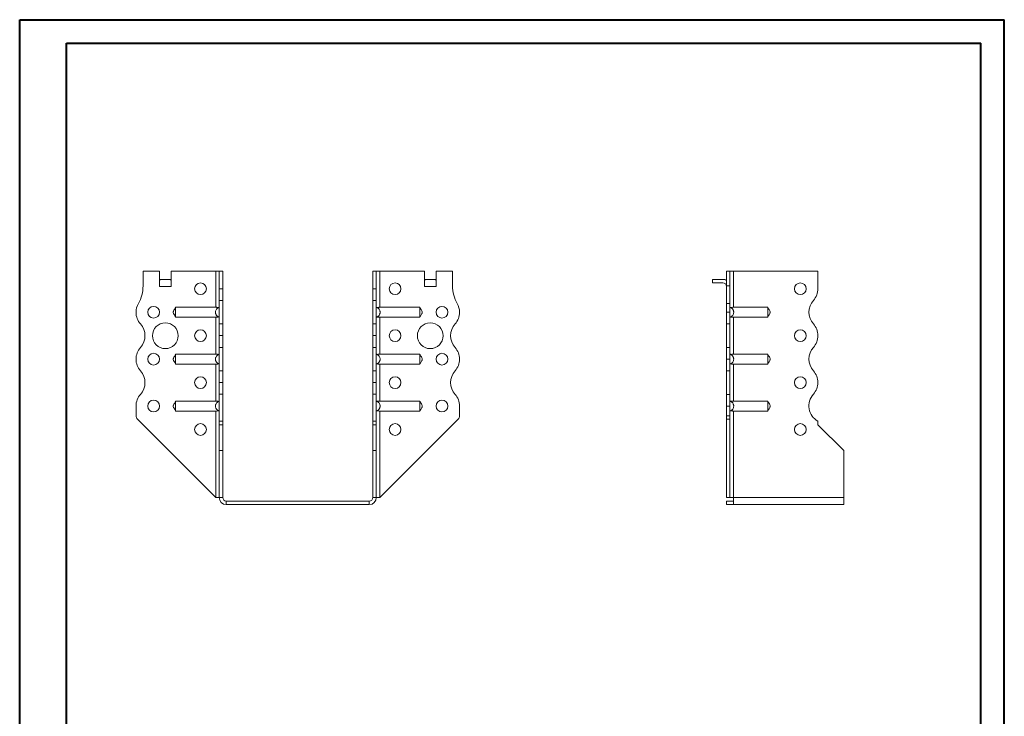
# Model space of a CAD drawing. Header units: millimetres. Extents: x 0 to 210, y 0 to 297.
# Tile 2 of 2: x 0 to 210, y 149 to 297. Entities that reach past the tile are written whole.
import ezdxf

# ---------------------------------------------------------------- set-up
doc = ezdxf.new("R2010")
doc.units = ezdxf.units.MM

msp = doc.modelspace()

# ---------------------------------------------------------------- linework, layer by layer
at = {"color": 7, "linetype": 'Continuous', "lineweight": 40}
for p, q in [((0.08, 0.21), (0.08, 297.21)), ((0.08, 297.21), (210.08, 297.21)), ((210.08, 0.21), (210.08, 297.21)), ((210.08, 292.21), (210.08, 297.21)), ((10.08, 292.21), (205.08, 292.21)), ((10.08, 5.21), (10.08, 292.21)), ((205.08, 5.21), (205.08, 292.21))]:
    msp.add_line(p, q, dxfattribs=at)
at = {"color": 7, "linetype": 'Continuous', "lineweight": 15}
for p, q in [((26.39, 243.6), (26.39, 240.46)), ((29.89, 243.6), (26.39, 243.6)), ((29.89, 240.35), (29.89, 243.6)), ((30.2, 241.85), (32.08, 241.85)), ((32.39, 240.35), (32.39, 243.6)), ((41.89, 243.6), (32.39, 243.6)), ((41.89, 243.6), (41.89, 235.91)), ((42.64, 243.6), (41.89, 243.6)), ((43.39, 243.6), (42.64, 243.6)), ((42.64, 239.87), (42.64, 243.6)), ((43.39, 239.87), (43.39, 243.6)), ((75.39, 243.6), (76.14, 243.6)), ((75.39, 239.87), (75.39, 243.6)), ((76.14, 239.87), (76.14, 243.6)), ((76.89, 243.6), (76.14, 243.6)), ((76.89, 235.91), (76.89, 243.6)), ((76.89, 243.6), (86.39, 243.6)), ((86.39, 240.35), (86.39, 243.6)), ((86.7, 241.85), (88.58, 241.85)), ((88.89, 240.35), (88.89, 243.6)), ((88.89, 243.6), (92.39, 243.6)), ((92.39, 243.6), (92.39, 240.46)), ((147.82, 241.85), (147.82, 241.1)), ((147.82, 241.85), (150.07, 241.85)), ((151.57, 243.6), (150.82, 243.6)), ((150.82, 243.6), (150.82, 240.46)), ((151.57, 243.6), (151.57, 240.46)), ((152.32, 243.6), (151.57, 243.6)), ((152.32, 235.91), (152.32, 243.6)), ((170.32, 243.6), (152.32, 243.6)), ((170.32, 239.87), (170.32, 243.6)), ((29.89, 240.35), (32.39, 240.35)), ((42.64, 239.87), (43.39, 239.87)), ((42.64, 237.37), (42.64, 239.87)), ((43.39, 239.87), (43.39, 237.37)), ((75.39, 239.87), (76.14, 239.87)), ((75.39, 237.37), (75.39, 239.87)), ((76.14, 239.87), (76.14, 237.37)), ((86.39, 240.35), (88.89, 240.35)), ((150.07, 241.1), (147.82, 241.1)), ((150.82, 240.46), (151.57, 240.46)), ((150.82, 236.72), (150.82, 240.46)), ((151.57, 240.46), (151.57, 236.72)), ((43.39, 237.37), (42.64, 237.37)), ((42.64, 237.37), (42.64, 232.37)), ((43.39, 232.37), (43.39, 237.37)), ((76.14, 237.37), (75.39, 237.37)), ((75.39, 232.37), (75.39, 237.37)), ((76.14, 232.37), (76.14, 237.37)), ((41.89, 235.91), (33.34, 235.91)), ((76.89, 235.91), (85.44, 235.91)), ((150.82, 236.72), (151.57, 236.72)), ((150.82, 234.85), (150.82, 236.72)), ((151.57, 236.72), (151.57, 234.85)), ((152.32, 235.91), (159.63, 235.91)), ((41.89, 233.79), (33.34, 233.79)), ((41.89, 233.79), (41.89, 225.91)), ((76.89, 233.79), (85.44, 233.79)), ((76.89, 225.91), (76.89, 233.79)), ((150.82, 234.85), (151.57, 234.85)), ((150.82, 232.35), (150.82, 234.85)), ((151.57, 234.85), (151.57, 232.35)), ((152.32, 233.79), (159.63, 233.79)), ((152.32, 225.91), (152.32, 233.79)), ((42.64, 232.37), (43.39, 232.37)), ((42.64, 229.87), (42.64, 232.37)), ((43.39, 232.37), (43.39, 229.87)), ((75.39, 232.37), (76.14, 232.37)), ((75.39, 229.87), (75.39, 232.37)), ((76.14, 232.37), (76.14, 229.87)), ((151.57, 232.35), (150.82, 232.35)), ((150.82, 227.35), (150.82, 232.35)), ((151.57, 227.35), (151.57, 232.35)), ((42.64, 229.87), (43.39, 229.87)), ((42.64, 227.37), (42.64, 229.87)), ((43.39, 229.87), (42.64, 229.87)), ((42.64, 229.87), (42.64, 229.87)), ((43.39, 229.87), (43.39, 227.37)), ((43.39, 229.87), (43.39, 229.87)), ((76.14, 229.87), (75.39, 229.87)), ((75.39, 229.87), (76.14, 229.87)), ((75.39, 229.87), (75.39, 229.87)), ((75.39, 227.37), (75.39, 229.87)), ((76.14, 229.87), (76.14, 229.87)), ((76.14, 229.87), (76.14, 227.37)), ((170.32, 229.87), (170.32, 229.87)), ((43.39, 227.37), (42.64, 227.37)), ((42.64, 227.37), (42.64, 222.37)), ((43.39, 222.37), (43.39, 227.37)), ((76.14, 227.37), (75.39, 227.37)), ((75.39, 222.37), (75.39, 227.37)), ((76.14, 222.37), (76.14, 227.37)), ((150.82, 227.35), (151.57, 227.35)), ((150.82, 224.85), (150.82, 227.35)), ((151.57, 227.35), (151.57, 224.85)), ((41.89, 225.91), (33.34, 225.91)), ((76.89, 225.91), (85.44, 225.91)), ((93.89, 224.85), (93.89, 224.85)), ((151.57, 224.85), (150.82, 224.85)), ((150.82, 222.35), (150.82, 224.85)), ((151.57, 224.85), (151.57, 222.35)), ((152.32, 225.91), (159.63, 225.91)), ((41.89, 223.79), (33.34, 223.79)), ((41.89, 223.79), (41.89, 215.91)), ((76.89, 223.79), (85.44, 223.79)), ((76.89, 215.91), (76.89, 223.79)), ((152.32, 223.79), (159.63, 223.79)), ((152.32, 215.91), (152.32, 223.79)), ((42.64, 222.37), (43.39, 222.37)), ((42.64, 219.87), (42.64, 222.37)), ((43.39, 222.37), (43.39, 219.87)), ((75.39, 222.37), (76.14, 222.37)), ((75.39, 219.87), (75.39, 222.37)), ((76.14, 222.37), (76.14, 219.87)), ((151.57, 222.35), (150.82, 222.35)), ((150.82, 217.35), (150.82, 222.35)), ((151.57, 217.35), (151.57, 222.35)), ((43.39, 219.87), (42.64, 219.87)), ((42.64, 219.87), (43.39, 219.87)), ((42.64, 219.87), (42.64, 219.87)), ((42.64, 217.37), (42.64, 219.87)), ((43.39, 219.87), (43.39, 219.87)), ((43.39, 219.87), (43.39, 217.37)), ((76.14, 219.87), (75.39, 219.87)), ((75.39, 219.87), (76.14, 219.87)), ((75.39, 217.37), (75.39, 219.87)), ((75.39, 219.87), (75.39, 219.87)), ((76.14, 219.87), (76.14, 217.37)), ((76.14, 219.87), (76.14, 219.87)), ((170.32, 219.87), (170.32, 219.87)), ((43.39, 217.37), (42.64, 217.37)), ((42.64, 217.37), (42.64, 211.61)), ((43.39, 211.61), (43.39, 217.37)), ((76.14, 217.37), (75.39, 217.37)), ((75.39, 211.61), (75.39, 217.37)), ((76.14, 211.61), (76.14, 217.37)), ((150.82, 217.35), (151.57, 217.35)), ((150.82, 214.85), (150.82, 217.35)), ((151.57, 217.35), (151.57, 214.85)), ((24.89, 214.85), (24.89, 212.76)), ((41.89, 215.91), (33.34, 215.91)), ((76.89, 215.91), (85.44, 215.91)), ((93.89, 214.85), (93.89, 212.76)), ((151.57, 214.85), (150.82, 214.85)), ((150.82, 214.85), (150.82, 212.76)), ((151.57, 214.85), (151.57, 212.76)), ((152.32, 215.91), (159.63, 215.91)), ((41.89, 213.79), (33.34, 213.79)), ((41.89, 213.79), (41.89, 195.35)), ((76.89, 213.79), (85.44, 213.79)), ((76.89, 195.35), (76.89, 213.79)), ((150.82, 212.76), (151.57, 212.76)), ((150.82, 212.05), (150.82, 212.76)), ((151.57, 212.76), (151.57, 212.05)), ((152.32, 213.79), (159.63, 213.79)), ((152.32, 195.35), (152.32, 213.79)), ((41.89, 195.35), (25.18, 212.05)), ((42.64, 211.61), (43.39, 211.61)), ((42.64, 210.85), (42.64, 211.61)), ((43.39, 210.85), (42.64, 210.85)), ((42.64, 205.35), (42.64, 210.85)), ((43.39, 210.85), (43.39, 211.61)), ((43.39, 205.35), (43.39, 210.85)), ((75.39, 211.61), (76.14, 211.61)), ((75.39, 210.85), (75.39, 211.61)), ((75.39, 210.85), (76.14, 210.85)), ((75.39, 205.35), (75.39, 210.85)), ((76.14, 210.85), (76.14, 211.61)), ((76.14, 205.35), (76.14, 210.85)), ((76.89, 195.35), (93.6, 212.05)), ((151.57, 212.05), (150.82, 212.05)), ((150.82, 195.35), (150.82, 212.05)), ((151.57, 195.35), (151.57, 212.05)), ((170.32, 210.85), (170.32, 211.61)), ((175.82, 205.35), (170.32, 210.85)), ((42.64, 205.35), (43.39, 205.35)), ((42.64, 195.35), (42.64, 205.35)), ((43.39, 195.35), (43.39, 205.35)), ((75.39, 205.35), (76.14, 205.35)), ((75.39, 195.35), (75.39, 205.35)), ((76.14, 195.35), (76.14, 205.35)), ((175.82, 195.35), (175.82, 205.35)), ((41.89, 195.35), (42.64, 195.35)), ((42.64, 195.35), (43.39, 195.35)), ((75.39, 195.35), (76.14, 195.35)), ((76.14, 195.35), (76.89, 195.35)), ((151.57, 195.35), (150.82, 195.35)), ((151.57, 195.35), (152.32, 195.35)), ((175.82, 195.35), (152.32, 195.35)), ((152.32, 195.35), (152.32, 193.85)), ((175.82, 195.35), (175.82, 193.85)), ((44.14, 194.6), (44.14, 193.85)), ((74.64, 194.6), (44.14, 194.6)), ((74.64, 193.85), (44.14, 193.85)), ((74.64, 194.6), (74.64, 193.85)), ((150.82, 194.6), (150.82, 193.85)), ((152.32, 194.6), (150.82, 194.6)), ((152.32, 193.85), (150.82, 193.85)), ((175.82, 193.85), (152.32, 193.85))]:
    msp.add_line(p, q, dxfattribs=at)
for centre, radius in [((38.64, 239.85), 1.25), ((80.14, 239.85), 1.25), ((166.57, 239.85), 1.25), ((28.64, 234.85), 1.25), ((90.14, 234.85), 1.25), ((31.14, 229.85), 2.75), ((38.64, 229.85), 1.25), ((80.14, 229.85), 1.25), ((87.64, 229.85), 2.75), ((166.57, 229.85), 1.25), ((28.64, 224.85), 1.25), ((90.14, 224.85), 1.25), ((38.64, 219.85), 1.25), ((80.14, 219.85), 1.25), ((166.57, 219.85), 1.25), ((28.64, 214.85), 1.25), ((90.14, 214.85), 1.25), ((38.64, 209.85), 1.25), ((80.14, 209.85), 1.25), ((166.57, 209.85), 1.25)]:
    msp.add_circle(centre, radius, dxfattribs=at)
for centre, radius, start, end in [((150.07, 240.35), 1.5, 60, 90), ((18.89, 240.46), 7.5, 330.0736, 0), ((99.89, 240.46), 7.5, 180, 209.9264), ((150.07, 240.35), 0.75, 0, 90), ((166.57, 239.87), 3.75, 318.1877, 0), ((172.16, 234.87), 3.75, 138.1877, 221.8123), ((28.64, 234.85), 3.75, 150.0736, 179.9591), ((90.14, 234.85), 3.75, 0.0409, 29.9264), ((28.64, 234.85), 3.75, 180, 221.8123), ((90.14, 234.85), 3.75, 318.1877, 0), ((23.05, 229.85), 3.75, 318.1863, 41.8123), ((95.73, 229.85), 3.75, 138.1877, 221.8196), ((166.57, 229.87), 3.75, 0, 41.8123), ((166.57, 229.87), 3.75, 318.1804, 0), ((28.64, 224.85), 3.75, 138.1863, 180), ((90.14, 224.85), 3.75, 0, 41.8196), ((172.16, 224.87), 3.75, 138.1804, 221.8123), ((28.64, 224.85), 3.75, 180, 221.8137), ((90.14, 224.85), 3.75, 318.1877, 0), ((23.05, 219.85), 3.75, 318.1877, 41.8137), ((95.73, 219.85), 3.75, 138.1877, 221.8123), ((166.57, 219.87), 3.75, 0, 41.8123), ((166.57, 219.87), 3.75, 318.1804, 0), ((28.64, 214.85), 3.75, 138.1877, 180), ((90.14, 214.85), 3.75, 0, 41.8123), ((172.16, 214.87), 3.75, 138.1804, 240.6156), ((25.89, 212.76), 1, 180, 225), ((92.89, 212.76), 1, 315, 0), ((44.14, 195.35), 1.5, 180, 270), ((44.14, 195.35), 0.75, 180, 270), ((74.64, 195.35), 0.75, 270, 360), ((74.64, 195.35), 1.5, 270, 360)]:
    msp.add_arc(centre, radius, start, end, dxfattribs=at)
for centre, start_param, end_param in [((30.2, 240.35), 0, 0.523599), ((32.08, 240.35), 5.759587, 6.283185), ((86.7, 240.35), 0, 0.523599), ((88.58, 240.35), 5.759587, 6.283185)]:
    msp.add_ellipse(centre, major_axis=(0, 1.5), ratio=0.416667, start_param=start_param, end_param=end_param, dxfattribs=at)
for points, knots in [([(33.34, 235.85), (33.32, 235.81), (33.29, 235.75), (33.21, 235.62), (33.07, 235.41), (32.93, 235.2), (32.86, 235.01), (32.83, 234.87), (32.85, 234.65), (32.98, 234.42), (33.13, 234.19), (33.26, 234.03), (33.31, 233.91), (33.34, 233.85)], [0, 0, 0, 0, 0.088139, 0.117704, 0.245171, 0.377665, 0.439117, 0.496208, 0.551739, 0.710391, 0.810032, 0.893588, 1, 1, 1, 1]), ([(33.34, 235.91), (33.34, 235.89), (33.34, 235.87), (33.34, 235.82), (33.34, 235.79), (33.34, 235.72), (33.34, 235.68), (33.34, 235.6), (33.34, 235.56), (33.34, 235.46), (33.34, 235.41), (33.34, 235.31), (33.34, 235.25), (33.34, 235.14), (33.34, 235.08), (33.34, 234.97), (33.34, 234.91), (33.34, 234.73), (33.34, 234.61), (33.34, 234.39), (33.34, 234.28), (33.34, 234.09), (33.34, 234.01), (33.34, 233.91), (33.34, 233.88), (33.34, 233.83), (33.34, 233.81), (33.34, 233.79)], [0, 0, 0, 0, 0.0625, 0.0625, 0.125, 0.125, 0.1875, 0.1875, 0.25, 0.25, 0.3125, 0.3125, 0.375, 0.375, 0.4375, 0.4375, 0.5, 0.5, 0.625, 0.625, 0.75, 0.75, 0.875, 0.875, 0.9375, 0.9375, 1, 1, 1, 1]), ([(42.64, 233.79), (42.58, 233.81), (42.53, 233.83), (42.42, 233.88), (42.37, 233.91), (42.27, 233.97), (42.22, 234.01), (42.14, 234.09), (42.1, 234.14), (42.03, 234.23), (41.99, 234.28), (41.94, 234.39), (41.92, 234.44), (41.88, 234.55), (41.86, 234.61), (41.85, 234.73), (41.84, 234.79), (41.84, 234.91), (41.85, 234.97), (41.86, 235.08), (41.88, 235.14), (41.93, 235.31), (41.99, 235.41), (42.13, 235.6), (42.22, 235.69), (42.37, 235.79), (42.42, 235.82), (42.53, 235.87), (42.58, 235.89), (42.64, 235.91)], [0, 0, 0, 0, 0.0625, 0.0625, 0.125, 0.125, 0.1875, 0.1875, 0.25, 0.25, 0.3125, 0.3125, 0.375, 0.375, 0.4375, 0.4375, 0.5, 0.5, 0.5625, 0.5625, 0.625, 0.625, 0.75, 0.75, 0.875, 0.875, 0.9375, 0.9375, 1, 1, 1, 1]), ([(41.89, 235.91), (41.94, 235.91), (41.99, 235.9), (42.09, 235.9), (42.14, 235.89), (42.23, 235.88), (42.27, 235.87), (42.35, 235.85), (42.39, 235.83), (42.42, 235.82)], [0, 0, 0, 0, 0.25, 0.25, 0.5, 0.5, 0.75, 0.75, 1, 1, 1, 1]), ([(76.14, 233.79), (76.2, 233.81), (76.25, 233.83), (76.36, 233.88), (76.41, 233.91), (76.51, 233.97), (76.56, 234.01), (76.64, 234.09), (76.68, 234.14), (76.75, 234.23), (76.79, 234.28), (76.84, 234.39), (76.86, 234.44), (76.9, 234.55), (76.92, 234.61), (76.94, 234.73), (76.94, 234.79), (76.94, 234.91), (76.94, 234.97), (76.92, 235.08), (76.9, 235.14), (76.85, 235.31), (76.79, 235.41), (76.65, 235.6), (76.56, 235.69), (76.41, 235.79), (76.36, 235.82), (76.25, 235.87), (76.2, 235.89), (76.14, 235.91)], [0, 0, 0, 0, 0.0625, 0.0625, 0.125, 0.125, 0.1875, 0.1875, 0.25, 0.25, 0.3125, 0.3125, 0.375, 0.375, 0.4375, 0.4375, 0.5, 0.5, 0.5625, 0.5625, 0.625, 0.625, 0.75, 0.75, 0.875, 0.875, 0.9375, 0.9375, 1, 1, 1, 1]), ([(76.89, 235.91), (76.84, 235.91), (76.79, 235.9), (76.69, 235.9), (76.64, 235.89), (76.55, 235.88), (76.51, 235.87), (76.43, 235.85), (76.39, 235.83), (76.36, 235.82)], [0, 0, 0, 0, 0.25, 0.25, 0.5, 0.5, 0.75, 0.75, 1, 1, 1, 1]), ([(85.44, 235.91), (85.44, 235.89), (85.44, 235.87), (85.44, 235.82), (85.44, 235.79), (85.44, 235.72), (85.44, 235.68), (85.44, 235.6), (85.44, 235.56), (85.44, 235.46), (85.44, 235.41), (85.44, 235.31), (85.44, 235.25), (85.44, 235.14), (85.44, 235.08), (85.44, 234.97), (85.44, 234.91), (85.44, 234.73), (85.44, 234.61), (85.44, 234.39), (85.44, 234.28), (85.44, 234.09), (85.44, 234.01), (85.44, 233.91), (85.44, 233.88), (85.44, 233.83), (85.44, 233.81), (85.44, 233.79)], [0, 0, 0, 0, 0.0625, 0.0625, 0.125, 0.125, 0.1875, 0.1875, 0.25, 0.25, 0.3125, 0.3125, 0.375, 0.375, 0.4375, 0.4375, 0.5, 0.5, 0.625, 0.625, 0.75, 0.75, 0.875, 0.875, 0.9375, 0.9375, 1, 1, 1, 1]), ([(85.44, 233.85), (85.46, 233.89), (85.49, 233.94), (85.57, 234.08), (85.71, 234.28), (85.85, 234.5), (85.92, 234.69), (85.95, 234.83), (85.93, 235.05), (85.8, 235.28), (85.65, 235.51), (85.52, 235.67), (85.47, 235.78), (85.44, 235.85)], [0, 0, 0, 0, 0.08812, 0.117664, 0.245102, 0.37762, 0.43908, 0.496176, 0.55171, 0.710373, 0.810019, 0.893581, 1, 1, 1, 1]), ([(151.57, 235.91), (151.63, 235.89), (151.68, 235.87), (151.79, 235.82), (151.84, 235.79), (151.94, 235.72), (151.99, 235.68), (152.07, 235.6), (152.11, 235.56), (152.18, 235.46), (152.21, 235.41), (152.27, 235.31), (152.29, 235.25), (152.33, 235.14), (152.35, 235.08), (152.36, 234.97), (152.37, 234.91), (152.37, 234.73), (152.35, 234.61), (152.28, 234.39), (152.22, 234.28), (152.08, 234.09), (151.99, 234.01), (151.84, 233.91), (151.79, 233.88), (151.68, 233.83), (151.63, 233.81), (151.57, 233.79)], [0, 0, 0, 0, 0.0625, 0.0625, 0.125, 0.125, 0.1875, 0.1875, 0.25, 0.25, 0.3125, 0.3125, 0.375, 0.375, 0.4375, 0.4375, 0.5, 0.5, 0.625, 0.625, 0.75, 0.75, 0.875, 0.875, 0.9375, 0.9375, 1, 1, 1, 1]), ([(151.79, 235.82), (151.82, 235.83), (151.86, 235.85), (151.94, 235.87), (151.98, 235.88), (152.12, 235.9), (152.22, 235.91), (152.32, 235.91)], [0, 0, 0, 0, 0.25, 0.25, 0.5, 0.5, 1, 1, 1, 1]), ([(159.63, 233.79), (159.64, 233.81), (159.63, 233.83), (159.63, 233.88), (159.63, 233.91), (159.63, 233.97), (159.63, 234.01), (159.63, 234.09), (159.63, 234.14), (159.63, 234.23), (159.63, 234.28), (159.63, 234.39), (159.63, 234.44), (159.63, 234.55), (159.63, 234.61), (159.63, 234.73), (159.63, 234.79), (159.63, 234.91), (159.63, 234.97), (159.63, 235.08), (159.63, 235.14), (159.63, 235.31), (159.63, 235.41), (159.63, 235.6), (159.64, 235.69), (159.63, 235.79), (159.63, 235.82), (159.63, 235.87), (159.64, 235.89), (159.63, 235.91)], [0, 0, 0, 0, 0.0625, 0.0625, 0.125, 0.125, 0.1875, 0.1875, 0.25, 0.25, 0.3125, 0.3125, 0.375, 0.375, 0.4375, 0.4375, 0.5, 0.5, 0.5625, 0.5625, 0.625, 0.625, 0.75, 0.75, 0.875, 0.875, 0.9375, 0.9375, 1, 1, 1, 1]), ([(159.63, 233.85), (159.65, 233.89), (159.68, 233.94), (159.77, 234.08), (159.91, 234.28), (160.04, 234.5), (160.12, 234.69), (160.14, 234.83), (160.12, 235.05), (160, 235.28), (159.84, 235.51), (159.71, 235.67), (159.66, 235.78), (159.63, 235.85)], [0, 0, 0, 0, 0.0881387, 0.1177035, 0.2451696, 0.377665, 0.4391168, 0.4962079, 0.5517386, 0.7103913, 0.8100309, 0.8935875, 1, 1, 1, 1]), ([(42.42, 233.88), (42.39, 233.86), (42.35, 233.85), (42.27, 233.82), (42.23, 233.81), (42.09, 233.79), (41.99, 233.79), (41.89, 233.79)], [0, 0, 0, 0, 0.25, 0.25, 0.5, 0.5, 1, 1, 1, 1]), ([(76.36, 233.88), (76.39, 233.86), (76.43, 233.85), (76.51, 233.82), (76.55, 233.81), (76.69, 233.79), (76.79, 233.79), (76.89, 233.79)], [0, 0, 0, 0, 0.25, 0.25, 0.5, 0.5, 1, 1, 1, 1]), ([(152.32, 233.79), (152.27, 233.79), (152.22, 233.79), (152.12, 233.8), (152.07, 233.8), (151.98, 233.81), (151.94, 233.82), (151.86, 233.85), (151.82, 233.86), (151.79, 233.88)], [0, 0, 0, 0, 0.25, 0.25, 0.5, 0.5, 0.75, 0.75, 1, 1, 1, 1]), ([(33.34, 225.85), (33.32, 225.81), (33.29, 225.75), (33.21, 225.62), (33.07, 225.41), (32.93, 225.2), (32.86, 225.01), (32.83, 224.87), (32.85, 224.65), (32.98, 224.42), (33.13, 224.19), (33.26, 224.03), (33.31, 223.91), (33.34, 223.85)], [0, 0, 0, 0, 0.088139, 0.117704, 0.24517, 0.377665, 0.439116, 0.496208, 0.551739, 0.710391, 0.810031, 0.893588, 1, 1, 1, 1]), ([(33.34, 225.91), (33.34, 225.89), (33.34, 225.87), (33.34, 225.82), (33.34, 225.79), (33.34, 225.72), (33.34, 225.68), (33.34, 225.6), (33.34, 225.56), (33.34, 225.46), (33.34, 225.41), (33.34, 225.31), (33.34, 225.25), (33.34, 225.14), (33.34, 225.08), (33.34, 224.97), (33.34, 224.91), (33.34, 224.73), (33.34, 224.61), (33.34, 224.39), (33.34, 224.28), (33.34, 224.09), (33.34, 224.01), (33.34, 223.91), (33.34, 223.88), (33.34, 223.83), (33.34, 223.81), (33.34, 223.79)], [0, 0, 0, 0, 0.0625, 0.0625, 0.125, 0.125, 0.1875, 0.1875, 0.25, 0.25, 0.3125, 0.3125, 0.375, 0.375, 0.4375, 0.4375, 0.5, 0.5, 0.625, 0.625, 0.75, 0.75, 0.875, 0.875, 0.9375, 0.9375, 1, 1, 1, 1]), ([(42.64, 223.79), (42.58, 223.81), (42.53, 223.83), (42.42, 223.88), (42.37, 223.91), (42.27, 223.97), (42.22, 224.01), (42.14, 224.09), (42.1, 224.14), (42.03, 224.23), (41.99, 224.28), (41.94, 224.39), (41.92, 224.44), (41.88, 224.55), (41.86, 224.61), (41.85, 224.73), (41.84, 224.79), (41.84, 224.91), (41.85, 224.97), (41.86, 225.08), (41.88, 225.14), (41.93, 225.31), (41.99, 225.41), (42.13, 225.6), (42.22, 225.69), (42.37, 225.79), (42.42, 225.82), (42.53, 225.87), (42.58, 225.89), (42.64, 225.91)], [0, 0, 0, 0, 0.0625, 0.0625, 0.125, 0.125, 0.1875, 0.1875, 0.25, 0.25, 0.3125, 0.3125, 0.375, 0.375, 0.4375, 0.4375, 0.5, 0.5, 0.5625, 0.5625, 0.625, 0.625, 0.75, 0.75, 0.875, 0.875, 0.9375, 0.9375, 1, 1, 1, 1]), ([(41.89, 225.91), (41.94, 225.91), (41.99, 225.9), (42.09, 225.9), (42.14, 225.89), (42.23, 225.88), (42.27, 225.87), (42.35, 225.85), (42.39, 225.83), (42.42, 225.82)], [0, 0, 0, 0, 0.25, 0.25, 0.5, 0.5, 0.75, 0.75, 1, 1, 1, 1]), ([(76.14, 223.79), (76.2, 223.81), (76.25, 223.83), (76.36, 223.88), (76.41, 223.91), (76.51, 223.97), (76.56, 224.01), (76.64, 224.09), (76.68, 224.14), (76.75, 224.23), (76.79, 224.28), (76.84, 224.39), (76.86, 224.44), (76.9, 224.55), (76.92, 224.61), (76.94, 224.73), (76.94, 224.79), (76.94, 224.91), (76.94, 224.97), (76.92, 225.08), (76.9, 225.14), (76.85, 225.31), (76.79, 225.41), (76.65, 225.6), (76.56, 225.69), (76.41, 225.79), (76.36, 225.82), (76.25, 225.87), (76.2, 225.89), (76.14, 225.91)], [0, 0, 0, 0, 0.0625, 0.0625, 0.125, 0.125, 0.1875, 0.1875, 0.25, 0.25, 0.3125, 0.3125, 0.375, 0.375, 0.4375, 0.4375, 0.5, 0.5, 0.5625, 0.5625, 0.625, 0.625, 0.75, 0.75, 0.875, 0.875, 0.9375, 0.9375, 1, 1, 1, 1]), ([(76.89, 225.91), (76.84, 225.91), (76.79, 225.9), (76.69, 225.9), (76.64, 225.89), (76.55, 225.88), (76.51, 225.87), (76.43, 225.85), (76.39, 225.83), (76.36, 225.82)], [0, 0, 0, 0, 0.25, 0.25, 0.5, 0.5, 0.75, 0.75, 1, 1, 1, 1]), ([(85.44, 225.91), (85.44, 225.89), (85.44, 225.87), (85.44, 225.82), (85.44, 225.79), (85.44, 225.72), (85.44, 225.68), (85.44, 225.6), (85.44, 225.56), (85.44, 225.46), (85.44, 225.41), (85.44, 225.31), (85.44, 225.25), (85.44, 225.14), (85.44, 225.08), (85.44, 224.97), (85.44, 224.91), (85.44, 224.73), (85.44, 224.61), (85.44, 224.39), (85.44, 224.28), (85.44, 224.09), (85.44, 224.01), (85.44, 223.91), (85.44, 223.88), (85.44, 223.83), (85.44, 223.81), (85.44, 223.79)], [0, 0, 0, 0, 0.0625, 0.0625, 0.125, 0.125, 0.1875, 0.1875, 0.25, 0.25, 0.3125, 0.3125, 0.375, 0.375, 0.4375, 0.4375, 0.5, 0.5, 0.625, 0.625, 0.75, 0.75, 0.875, 0.875, 0.9375, 0.9375, 1, 1, 1, 1]), ([(85.44, 223.85), (85.46, 223.89), (85.49, 223.94), (85.57, 224.08), (85.71, 224.28), (85.85, 224.5), (85.92, 224.69), (85.95, 224.83), (85.93, 225.05), (85.8, 225.28), (85.65, 225.51), (85.52, 225.67), (85.47, 225.78), (85.44, 225.85)], [0, 0, 0, 0, 0.08812, 0.117664, 0.245103, 0.37762, 0.43908, 0.496177, 0.55171, 0.710373, 0.81002, 0.893581, 1, 1, 1, 1]), ([(151.57, 225.91), (151.63, 225.89), (151.68, 225.87), (151.79, 225.82), (151.84, 225.79), (151.94, 225.72), (151.99, 225.68), (152.07, 225.6), (152.11, 225.56), (152.18, 225.46), (152.21, 225.41), (152.27, 225.31), (152.29, 225.25), (152.33, 225.14), (152.35, 225.08), (152.36, 224.97), (152.37, 224.91), (152.37, 224.73), (152.35, 224.61), (152.28, 224.39), (152.22, 224.28), (152.08, 224.09), (151.99, 224.01), (151.84, 223.91), (151.79, 223.88), (151.68, 223.83), (151.63, 223.81), (151.57, 223.79)], [0, 0, 0, 0, 0.0625, 0.0625, 0.125, 0.125, 0.1875, 0.1875, 0.25, 0.25, 0.3125, 0.3125, 0.375, 0.375, 0.4375, 0.4375, 0.5, 0.5, 0.625, 0.625, 0.75, 0.75, 0.875, 0.875, 0.9375, 0.9375, 1, 1, 1, 1]), ([(151.79, 225.82), (151.82, 225.83), (151.86, 225.85), (151.94, 225.87), (151.98, 225.88), (152.12, 225.9), (152.22, 225.91), (152.32, 225.91)], [0, 0, 0, 0, 0.25, 0.25, 0.5, 0.5, 1, 1, 1, 1]), ([(159.63, 223.79), (159.64, 223.81), (159.63, 223.83), (159.63, 223.88), (159.63, 223.91), (159.63, 223.97), (159.63, 224.01), (159.63, 224.09), (159.63, 224.14), (159.63, 224.23), (159.63, 224.28), (159.63, 224.39), (159.63, 224.44), (159.63, 224.55), (159.63, 224.61), (159.63, 224.73), (159.63, 224.79), (159.63, 224.91), (159.63, 224.97), (159.63, 225.08), (159.63, 225.14), (159.63, 225.31), (159.63, 225.41), (159.63, 225.6), (159.64, 225.69), (159.63, 225.79), (159.63, 225.82), (159.63, 225.87), (159.64, 225.89), (159.63, 225.91)], [0, 0, 0, 0, 0.0625, 0.0625, 0.125, 0.125, 0.1875, 0.1875, 0.25, 0.25, 0.3125, 0.3125, 0.375, 0.375, 0.4375, 0.4375, 0.5, 0.5, 0.5625, 0.5625, 0.625, 0.625, 0.75, 0.75, 0.875, 0.875, 0.9375, 0.9375, 1, 1, 1, 1]), ([(159.63, 223.85), (159.65, 223.89), (159.68, 223.94), (159.77, 224.08), (159.91, 224.28), (160.04, 224.5), (160.12, 224.69), (160.14, 224.83), (160.12, 225.05), (160, 225.28), (159.84, 225.51), (159.71, 225.67), (159.66, 225.78), (159.63, 225.85)], [0, 0, 0, 0, 0.088139, 0.117703, 0.24517, 0.377665, 0.439117, 0.496209, 0.551739, 0.710391, 0.810032, 0.893587, 1, 1, 1, 1]), ([(42.42, 223.88), (42.39, 223.86), (42.35, 223.85), (42.27, 223.82), (42.23, 223.81), (42.09, 223.79), (41.99, 223.79), (41.89, 223.79)], [0, 0, 0, 0, 0.25, 0.25, 0.5, 0.5, 1, 1, 1, 1]), ([(76.36, 223.88), (76.39, 223.86), (76.43, 223.85), (76.51, 223.82), (76.55, 223.81), (76.69, 223.79), (76.79, 223.79), (76.89, 223.79)], [0, 0, 0, 0, 0.25, 0.25, 0.5, 0.5, 1, 1, 1, 1]), ([(152.32, 223.79), (152.27, 223.79), (152.22, 223.79), (152.12, 223.8), (152.07, 223.8), (151.98, 223.81), (151.94, 223.82), (151.86, 223.85), (151.82, 223.86), (151.79, 223.88)], [0, 0, 0, 0, 0.25, 0.25, 0.5, 0.5, 0.75, 0.75, 1, 1, 1, 1]), ([(33.34, 215.85), (33.32, 215.81), (33.29, 215.75), (33.21, 215.62), (33.07, 215.41), (32.93, 215.2), (32.86, 215.01), (32.83, 214.87), (32.85, 214.65), (32.98, 214.42), (33.13, 214.19), (33.26, 214.03), (33.31, 213.91), (33.34, 213.85)], [0, 0, 0, 0, 0.0881387, 0.1177036, 0.2451695, 0.377665, 0.4391168, 0.4962079, 0.5517387, 0.7103914, 0.8100315, 0.8935879, 1, 1, 1, 1]), ([(33.34, 215.91), (33.34, 215.89), (33.34, 215.87), (33.34, 215.82), (33.34, 215.79), (33.34, 215.72), (33.34, 215.68), (33.34, 215.6), (33.34, 215.56), (33.34, 215.46), (33.34, 215.41), (33.34, 215.31), (33.34, 215.25), (33.34, 215.14), (33.34, 215.08), (33.34, 214.97), (33.34, 214.91), (33.34, 214.73), (33.34, 214.61), (33.34, 214.39), (33.34, 214.28), (33.34, 214.09), (33.34, 214.01), (33.34, 213.91), (33.34, 213.88), (33.34, 213.83), (33.34, 213.81), (33.34, 213.79)], [0, 0, 0, 0, 0.0625, 0.0625, 0.125, 0.125, 0.1875, 0.1875, 0.25, 0.25, 0.3125, 0.3125, 0.375, 0.375, 0.4375, 0.4375, 0.5, 0.5, 0.625, 0.625, 0.75, 0.75, 0.875, 0.875, 0.9375, 0.9375, 1, 1, 1, 1]), ([(42.64, 213.79), (42.58, 213.81), (42.53, 213.83), (42.42, 213.88), (42.37, 213.91), (42.27, 213.97), (42.22, 214.01), (42.14, 214.09), (42.1, 214.14), (42.03, 214.23), (41.99, 214.28), (41.94, 214.39), (41.92, 214.44), (41.88, 214.55), (41.86, 214.61), (41.85, 214.73), (41.84, 214.79), (41.84, 214.91), (41.85, 214.97), (41.86, 215.08), (41.88, 215.14), (41.93, 215.31), (41.99, 215.41), (42.13, 215.6), (42.22, 215.69), (42.37, 215.79), (42.42, 215.82), (42.53, 215.87), (42.58, 215.89), (42.64, 215.91)], [0, 0, 0, 0, 0.0625, 0.0625, 0.125, 0.125, 0.1875, 0.1875, 0.25, 0.25, 0.3125, 0.3125, 0.375, 0.375, 0.4375, 0.4375, 0.5, 0.5, 0.5625, 0.5625, 0.625, 0.625, 0.75, 0.75, 0.875, 0.875, 0.9375, 0.9375, 1, 1, 1, 1]), ([(41.89, 215.91), (41.94, 215.91), (41.99, 215.9), (42.09, 215.9), (42.14, 215.89), (42.23, 215.88), (42.27, 215.87), (42.35, 215.85), (42.39, 215.83), (42.42, 215.82)], [0, 0, 0, 0, 0.25, 0.25, 0.5, 0.5, 0.75, 0.75, 1, 1, 1, 1]), ([(76.14, 213.79), (76.2, 213.81), (76.25, 213.83), (76.36, 213.88), (76.41, 213.91), (76.51, 213.97), (76.56, 214.01), (76.64, 214.09), (76.68, 214.14), (76.75, 214.23), (76.79, 214.28), (76.84, 214.39), (76.86, 214.44), (76.9, 214.55), (76.92, 214.61), (76.94, 214.73), (76.94, 214.79), (76.94, 214.91), (76.94, 214.97), (76.92, 215.08), (76.9, 215.14), (76.85, 215.31), (76.79, 215.41), (76.65, 215.6), (76.56, 215.69), (76.41, 215.79), (76.36, 215.82), (76.25, 215.87), (76.2, 215.89), (76.14, 215.91)], [0, 0, 0, 0, 0.0625, 0.0625, 0.125, 0.125, 0.1875, 0.1875, 0.25, 0.25, 0.3125, 0.3125, 0.375, 0.375, 0.4375, 0.4375, 0.5, 0.5, 0.5625, 0.5625, 0.625, 0.625, 0.75, 0.75, 0.875, 0.875, 0.9375, 0.9375, 1, 1, 1, 1]), ([(76.89, 215.91), (76.84, 215.91), (76.79, 215.9), (76.69, 215.9), (76.64, 215.89), (76.55, 215.88), (76.51, 215.87), (76.43, 215.85), (76.39, 215.83), (76.36, 215.82)], [0, 0, 0, 0, 0.25, 0.25, 0.5, 0.5, 0.75, 0.75, 1, 1, 1, 1]), ([(85.44, 215.91), (85.44, 215.89), (85.44, 215.87), (85.44, 215.82), (85.44, 215.79), (85.44, 215.72), (85.44, 215.68), (85.44, 215.6), (85.44, 215.56), (85.44, 215.46), (85.44, 215.41), (85.44, 215.31), (85.44, 215.25), (85.44, 215.14), (85.44, 215.08), (85.44, 214.97), (85.44, 214.91), (85.44, 214.73), (85.44, 214.61), (85.44, 214.39), (85.44, 214.28), (85.44, 214.09), (85.44, 214.01), (85.44, 213.91), (85.44, 213.88), (85.44, 213.83), (85.44, 213.81), (85.44, 213.79)], [0, 0, 0, 0, 0.0625, 0.0625, 0.125, 0.125, 0.1875, 0.1875, 0.25, 0.25, 0.3125, 0.3125, 0.375, 0.375, 0.4375, 0.4375, 0.5, 0.5, 0.625, 0.625, 0.75, 0.75, 0.875, 0.875, 0.9375, 0.9375, 1, 1, 1, 1]), ([(85.44, 213.85), (85.46, 213.89), (85.49, 213.94), (85.57, 214.08), (85.71, 214.28), (85.85, 214.5), (85.92, 214.69), (85.95, 214.83), (85.93, 215.05), (85.8, 215.28), (85.65, 215.51), (85.52, 215.67), (85.47, 215.78), (85.44, 215.85)], [0, 0, 0, 0, 0.08812, 0.117664, 0.245103, 0.37762, 0.43908, 0.496176, 0.55171, 0.710373, 0.81002, 0.893581, 1, 1, 1, 1]), ([(151.57, 215.91), (151.63, 215.89), (151.68, 215.87), (151.79, 215.82), (151.84, 215.79), (151.94, 215.72), (151.99, 215.68), (152.07, 215.6), (152.11, 215.56), (152.18, 215.46), (152.21, 215.41), (152.27, 215.31), (152.29, 215.25), (152.33, 215.14), (152.35, 215.08), (152.36, 214.97), (152.37, 214.91), (152.37, 214.73), (152.35, 214.61), (152.28, 214.39), (152.22, 214.28), (152.08, 214.09), (151.99, 214.01), (151.84, 213.91), (151.79, 213.88), (151.68, 213.83), (151.63, 213.81), (151.57, 213.79)], [0, 0, 0, 0, 0.0625, 0.0625, 0.125, 0.125, 0.1875, 0.1875, 0.25, 0.25, 0.3125, 0.3125, 0.375, 0.375, 0.4375, 0.4375, 0.5, 0.5, 0.625, 0.625, 0.75, 0.75, 0.875, 0.875, 0.9375, 0.9375, 1, 1, 1, 1]), ([(151.79, 215.82), (151.82, 215.83), (151.86, 215.85), (151.94, 215.87), (151.98, 215.88), (152.12, 215.9), (152.22, 215.91), (152.32, 215.91)], [0, 0, 0, 0, 0.25, 0.25, 0.5, 0.5, 1, 1, 1, 1]), ([(159.63, 213.79), (159.64, 213.81), (159.63, 213.83), (159.63, 213.88), (159.63, 213.91), (159.63, 213.97), (159.63, 214.01), (159.63, 214.09), (159.63, 214.14), (159.63, 214.23), (159.63, 214.28), (159.63, 214.39), (159.63, 214.44), (159.63, 214.55), (159.63, 214.61), (159.63, 214.73), (159.63, 214.79), (159.63, 214.91), (159.63, 214.97), (159.63, 215.08), (159.63, 215.14), (159.63, 215.31), (159.63, 215.41), (159.63, 215.6), (159.64, 215.69), (159.63, 215.79), (159.63, 215.82), (159.63, 215.87), (159.64, 215.89), (159.63, 215.91)], [0, 0, 0, 0, 0.0625, 0.0625, 0.125, 0.125, 0.1875, 0.1875, 0.25, 0.25, 0.3125, 0.3125, 0.375, 0.375, 0.4375, 0.4375, 0.5, 0.5, 0.5625, 0.5625, 0.625, 0.625, 0.75, 0.75, 0.875, 0.875, 0.9375, 0.9375, 1, 1, 1, 1]), ([(159.63, 213.85), (159.65, 213.89), (159.68, 213.94), (159.77, 214.08), (159.91, 214.28), (160.04, 214.5), (160.12, 214.69), (160.14, 214.83), (160.12, 215.05), (160, 215.28), (159.84, 215.51), (159.71, 215.67), (159.66, 215.78), (159.63, 215.85)], [0, 0, 0, 0, 0.088139, 0.117703, 0.24517, 0.377665, 0.439117, 0.496208, 0.551739, 0.710391, 0.810032, 0.893587, 1, 1, 1, 1]), ([(42.42, 213.88), (42.39, 213.86), (42.35, 213.85), (42.27, 213.82), (42.23, 213.81), (42.09, 213.79), (41.99, 213.79), (41.89, 213.79)], [0, 0, 0, 0, 0.25, 0.25, 0.5, 0.5, 1, 1, 1, 1]), ([(76.36, 213.88), (76.39, 213.86), (76.43, 213.85), (76.51, 213.82), (76.55, 213.81), (76.69, 213.79), (76.79, 213.79), (76.89, 213.79)], [0, 0, 0, 0, 0.25, 0.25, 0.5, 0.5, 1, 1, 1, 1]), ([(152.32, 213.79), (152.27, 213.79), (152.22, 213.79), (152.12, 213.8), (152.07, 213.8), (151.98, 213.81), (151.94, 213.82), (151.86, 213.85), (151.82, 213.86), (151.79, 213.88)], [0, 0, 0, 0, 0.25, 0.25, 0.5, 0.5, 0.75, 0.75, 1, 1, 1, 1])]:
    msp.add_open_spline(points, degree=3, knots=knots, dxfattribs=at)

doc.saveas('drawing.dxf')
